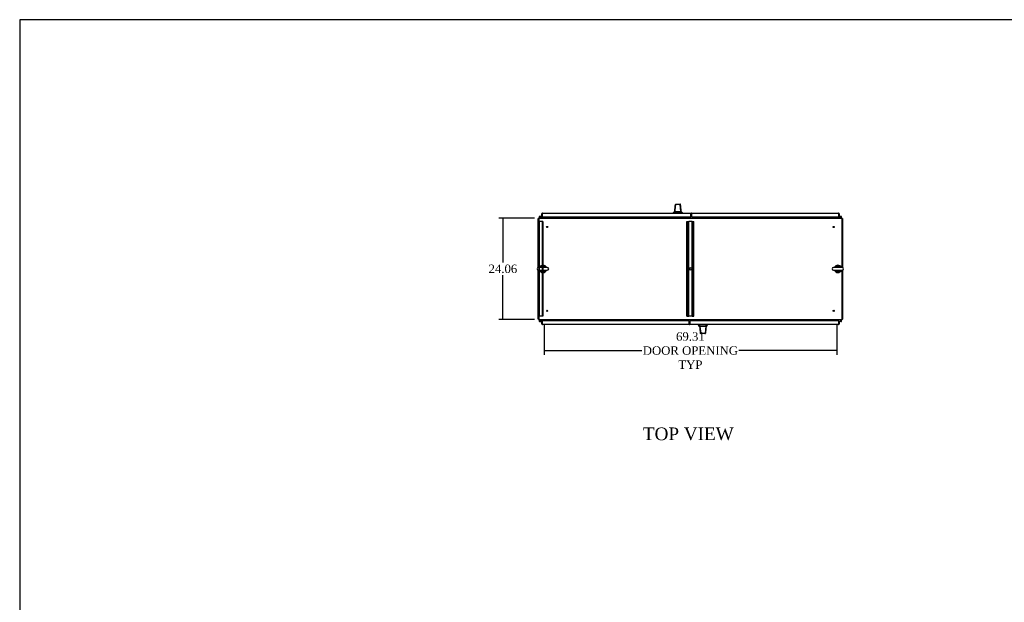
# Model space of a CAD drawing. Header units: inches. Extents: x 68 to 604, y 20 to 380.
# Tile 6 of 16: x 68 to 302, y 242 to 380. Entities that reach past the tile are written whole.
import ezdxf
from ezdxf.enums import TextEntityAlignment as Align
from ezdxf.lldxf.tags import DXFTag

# ---------------------------------------------------------------- set-up
doc = ezdxf.new("R2010")
doc.units = ezdxf.units.IN
doc.header["$MEASUREMENT"] = 0
for name, color, linetype in [('COM42890-3', 7, 'Continuous'), ('COM44037', 7, 'Continuous'), ('COM54578-60', 7, 'Continuous'), ('COM56746-4', 7, 'Continuous'), ('COM71118-3', 7, 'Continuous'), ('COM71119-1', 7, 'Continuous'), ('Default', 7, 'Continuous'), ('GSK11033', 7, 'Continuous'), ('HAN13066', 7, 'Continuous'), ('SCS00680', 7, 'Continuous'), ('STD21878', 7, 'Continuous'), ('WAF25362', 7, 'Continuous')]:
    doc.layers.add(name, color=color, linetype=linetype)
doc.styles.add('SEACAD_Times_New_Roman', font='times.ttf')
tags = doc.linetypes.add('HIDDEN2', pattern=[0.1875, 0.125, -0.0625]).pattern_tags.tags
tags[6:7] = [DXFTag(74, 4), DXFTag(75, 0), DXFTag(340, '0'), DXFTag(46, 0.0), DXFTag(50, 0.0), DXFTag(44, 0.0), DXFTag(45, 0.0)]
tags[4:5] = [DXFTag(74, 4), DXFTag(75, 0), DXFTag(340, '0'), DXFTag(46, 0.0), DXFTag(50, 0.0), DXFTag(44, 0.0), DXFTag(45, 0.0)]
doc.dimstyles.new('HAMMOND_(STH_-_540x360)', dxfattribs={"dimtxt": 2, "dimasz": 2.5, "dimexe": 1, "dimexo": 1, "dimgap": 0.5, "dimtad": 0, "dimtih": 1, "dimtoh": 1, "dimzin": 0, "dimdsep": 46, "dimtxsty": 'SEACAD_Times_New_Roman', "dimblk1": '_SE_FILLED', "dimblk2": '_SE_FILLED', "dimsah": 1, "dimcen": 1, "dimadec": 0, "dimazin": 0, "dimtfac": 0.8, "dimtofl": 0, "dimtmove": 0, "dimatfit": 3, "dimfxl": 0, "dimtolj": 1, "dimtzin": 0, "dimarcsym": 0})

# ---------------------------------------------------------------- blocks, each defined once
blk = doc.blocks.new('SE2')
at = {"layer": 'COM42890-3', "color": 7, "linetype": 'HIDDEN2'}
for p, q in [((125.13, 310.24), (124.99, 310.24)), ((124.99, 310.24), (124.99, 287.86)), ((125.08, 310.24), (125.08, 287.86)), ((125.85, 310.24), (125.13, 310.24)), ((125.77, 310.24), (125.77, 287.86)), ((125.99, 310.24), (125.85, 310.24)), ((125.89, 310.24), (125.89, 287.86)), ((125.99, 310.24), (125.99, 287.86)), ((160.11, 287.86), (160.11, 310.24)), ((160.11, 310.24), (160.25, 310.24)), ((160.21, 287.86), (160.21, 310.24)), ((160.25, 310.24), (160.39, 310.24)), ((160.39, 310.24), (160.53, 310.24)), ((160.43, 287.86), (160.43, 310.24)), ((161.32, 310.24), (160.53, 310.24)), ((160.53, 287.86), (160.53, 310.24)), ((161.32, 287.86), (161.32, 310.24)), ((161.32, 310.24), (161.46, 310.24)), ((161.42, 287.86), (161.42, 310.24)), ((161.46, 310.24), (161.6, 310.24)), ((161.6, 310.24), (161.74, 310.24)), ((161.64, 287.86), (161.64, 310.24)), ((161.74, 287.86), (161.74, 310.24)), ((125.08, 299.3), (124.99, 299.3)), ((124.99, 298.8), (125.08, 298.8)), ((125.13, 287.86), (124.99, 287.86)), ((125.85, 287.86), (125.13, 287.86)), ((125.99, 287.86), (125.85, 287.86)), ((160.11, 287.86), (160.25, 287.86)), ((160.25, 287.86), (160.39, 287.86)), ((160.39, 287.86), (160.53, 287.86)), ((161.32, 287.86), (160.53, 287.86)), ((161.32, 287.86), (161.46, 287.86)), ((161.46, 287.86), (161.6, 287.86)), ((161.6, 287.86), (161.74, 287.86))]:
    blk.add_line(p, q, dxfattribs=at)
for start, end in [(0, 270), (0, 90), (270, 0)]:
    blk.add_arc((160.92, 299.05), 0.25, start, end, dxfattribs=at)
at = {"layer": 'COM44037', "color": 7, "linetype": 'Continuous'}
for p, q in [((161.19, 312.24), (196, 312.24)), ((161.19, 312.1), (161.19, 312.24)), ((161.19, 312.1), (161.19, 311.37)), ((161.19, 311.37), (196.05, 311.37)), ((196, 312.24), (196, 312.24)), ((196, 312.24), (196, 312.24)), ((196, 312.24), (196, 312.24)), ((196.05, 312.1), (196.05, 312.21)), ((196.05, 312.16), (196.09, 312.21)), ((196.05, 312.1), (196.05, 312.16)), ((196.05, 311.37), (196.05, 312.1)), ((196.05, 312.1), (196.05, 312.1)), ((196.05, 311.9), (196.05, 311.5)), ((196.14, 311.5), (196.05, 311.5)), ((196.14, 312.1), (196.14, 311.5)), ((125.71, 286.61), (125.8, 286.61)), ((125.71, 286), (125.71, 286.61)), ((125.8, 285.94), (125.76, 285.89)), ((160.66, 286.74), (125.8, 286.74)), ((125.8, 286.74), (125.8, 286)), ((125.8, 286.21), (125.8, 286.61)), ((125.8, 286), (125.8, 286)), ((125.8, 286), (125.8, 285.89)), ((125.8, 286), (125.8, 285.94)), ((160.66, 285.86), (125.85, 285.86)), ((125.85, 285.86), (125.85, 285.86)), ((125.85, 285.86), (125.85, 285.86)), ((125.85, 285.86), (125.85, 285.86)), ((160.66, 286), (160.66, 286.74)), ((160.66, 286), (160.66, 285.86))]:
    blk.add_line(p, q, dxfattribs=at)
for centre, start, end in [((161.19, 312.1), 90, 160.2274), ((196, 312.1), 89.9238, 90), ((196, 312.1), 52.4964, 89.8439), ((196, 312.1), 0, 52.4964), ((125.85, 286), 180, 232.4964), ((125.85, 286), 232.4964, 269.8439), ((125.85, 286), 269.9238, 270), ((160.66, 286), 270, 340.2274)]:
    blk.add_arc(centre, 0.143, start, end, dxfattribs=at)
for points in [[(196.05, 312.21), (196.04, 312.22), (196.03, 312.23), (196.02, 312.24), (196.01, 312.24), (196.01, 312.24), (196, 312.24), (196, 312.24)], [(125.8, 285.89), (125.81, 285.88), (125.82, 285.87), (125.83, 285.87), (125.83, 285.86), (125.84, 285.86), (125.84, 285.86), (125.85, 285.86)]]:
    blk.add_open_spline(points, degree=3, knots=[0, 0, 0, 0, 0.5, 0.5, 0.75, 0.75, 1, 1, 1, 1], dxfattribs=at)
at = {"layer": 'COM54578-60', "color": 7, "linetype": 'Continuous'}
for p, q in [((125.35, 311.08), (125.14, 311.29)), ((125.18, 311.34), (125.38, 311.14)), ((125.29, 311.5), (125.22, 311.5)), ((125.34, 311.38), (125.28, 311.38)), ((125.29, 311.5), (125.8, 311.5)), ((125.32, 311.44), (125.34, 311.44)), ((125.8, 311.44), (125.34, 311.44)), ((125.38, 311.14), (126.07, 311.14)), ((125.8, 311.5), (125.8, 311.5)), ((126.07, 311.14), (126.07, 311.08)), ((195.77, 311.14), (195.77, 311.08)), ((196.47, 311.14), (195.77, 311.14)), ((196.05, 311.5), (196.05, 311.5)), ((196.63, 311.5), (196.05, 311.5)), ((196.05, 311.44), (196.59, 311.44)), ((196.58, 311.25), (196.47, 311.14)), ((196.49, 311.08), (196.66, 311.25)), ((196.56, 311.39), (196.51, 311.39)), ((196.56, 311.39), (196.56, 311.37)), ((196.59, 311.27), (196.58, 311.25)), ((196.64, 311.44), (196.61, 311.44)), ((196.61, 311.32), (196.64, 311.32)), ((196.66, 311.25), (196.71, 311.29)), ((196.69, 311.37), (196.69, 311.39)), ((125.35, 287.02), (125.19, 286.85)), ((125.27, 286.85), (125.38, 286.96)), ((125.38, 286.96), (126.07, 286.96)), ((126.07, 286.96), (126.07, 287.02)), ((195.78, 286.96), (195.78, 287.02)), ((196.47, 286.96), (195.78, 286.96)), ((196.66, 286.77), (196.47, 286.96)), ((196.49, 287.02), (196.71, 286.81)), ((125.19, 286.85), (125.14, 286.81)), ((125.16, 286.74), (125.16, 286.71)), ((125.23, 286.79), (125.21, 286.79)), ((125.21, 286.66), (125.23, 286.66)), ((125.22, 286.61), (125.8, 286.61)), ((125.25, 286.84), (125.27, 286.85)), ((125.8, 286.67), (125.26, 286.67)), ((125.28, 286.71), (125.28, 286.74)), ((125.28, 286.72), (125.34, 286.71)), ((125.8, 286.61), (125.8, 286.61)), ((196.05, 286.67), (196.5, 286.67)), ((196.56, 286.61), (196.05, 286.61)), ((196.05, 286.61), (196.05, 286.61)), ((196.52, 286.67), (196.5, 286.67)), ((196.51, 286.72), (196.57, 286.72)), ((196.56, 286.61), (196.63, 286.61))]:
    blk.add_line(p, q, dxfattribs=at)
for centre in [(125.22, 311.38), (196.63, 286.72)]:
    blk.add_circle(centre, 0.05, dxfattribs=at)
for centre, radius, start, end in [((125.22, 311.38), 0.117, 0, 227.608), ((125.22, 311.38), 0.055, 0, 228.8041), ((125.22, 311.38), 0.055, 228.8041, 0), ((125.22, 311.38), 0.117, 287.0274, 0), ((125.22, 311.38), 0.135, 24.0421, 60.0736), ((196.63, 311.38), 0.117, 174.7841, 90), ((196.63, 311.38), 0.117, 151.9602, 174.7841), ((196.61, 311.39), 0.05, 90, 180), ((196.61, 311.37), 0.05, 180, 270), ((196.63, 311.38), 0.135, 248.9858, 284.9706), ((196.64, 311.39), 0.05, 0, 90), ((196.64, 311.37), 0.05, 270, 0), ((125.22, 286.72), 0.117, 354.7841, 270), ((125.21, 286.74), 0.05, 90, 180), ((125.21, 286.71), 0.05, 180, 270), ((125.22, 286.72), 0.135, 68.9858, 104.9706), ((125.23, 286.74), 0.05, 0, 90), ((125.23, 286.71), 0.05, 270, 0), ((125.22, 286.72), 0.117, 331.9602, 354.7841), ((196.63, 286.72), 0.135, 204.0421, 240.0736), ((196.63, 286.72), 0.117, 107.0274, 180), ((196.63, 286.72), 0.117, 180, 47.608), ((196.63, 286.72), 0.055, 48.8041, 180), ((196.63, 286.72), 0.055, 180, 48.8041)]:
    blk.add_arc(centre, radius, start, end, dxfattribs=at)
at = {"layer": 'COM56746-4', "color": 7, "linetype": 'Continuous'}
for p, q in [((125.71, 311.5), (125.71, 312.1)), ((125.71, 311.5), (125.8, 311.5)), ((125.8, 312.16), (125.76, 312.21)), ((125.8, 312.1), (125.8, 312.21)), ((125.8, 312.16), (125.8, 312.1)), ((125.8, 312.1), (125.8, 312.1)), ((125.8, 312.1), (125.8, 311.37)), ((125.8, 311.5), (125.8, 311.9)), ((125.8, 311.37), (161.03, 311.37)), ((125.85, 312.24), (161.03, 312.24)), ((125.85, 312.24), (125.85, 312.24)), ((125.85, 312.24), (125.85, 312.24)), ((161.03, 312.24), (161.03, 312.1)), ((161.03, 311.37), (161.03, 312.1)), ((160.82, 286.74), (160.82, 286)), ((196.05, 286.74), (160.82, 286.74)), ((160.82, 285.86), (160.82, 286)), ((196, 285.86), (160.82, 285.86)), ((196, 285.86), (196, 285.86)), ((196, 285.86), (196, 285.86)), ((196.05, 286), (196.05, 286.74)), ((196.14, 286.61), (196.05, 286.61)), ((196.05, 286.61), (196.05, 286.21)), ((196.05, 286), (196.05, 286)), ((196.05, 285.94), (196.05, 286)), ((196.05, 286), (196.05, 285.89)), ((196.05, 285.94), (196.09, 285.89)), ((196.14, 286.61), (196.14, 286))]:
    blk.add_line(p, q, dxfattribs=at)
for centre, start, end in [((125.85, 312.1), 127.5036, 180), ((125.85, 312.1), 90.1561, 127.5036), ((125.85, 312.1), 90, 90.0762), ((196, 286), 270.1561, 307.5036), ((196, 286), 270, 270.0762), ((196, 286), 307.5036, 0)]:
    blk.add_arc(centre, 0.143, start, end, dxfattribs=at)
for points in [[(125.8, 312.21), (125.81, 312.22), (125.82, 312.23), (125.83, 312.24), (125.83, 312.24), (125.84, 312.24), (125.84, 312.24), (125.85, 312.24)], [(196.05, 285.89), (196.04, 285.88), (196.03, 285.87), (196.02, 285.87), (196.02, 285.86), (196.01, 285.86), (196, 285.86), (196, 285.86)]]:
    blk.add_open_spline(points, degree=3, knots=[0, 0, 0, 0, 0.5, 0.5, 0.75, 0.75, 1, 1, 1, 1], dxfattribs=at)
at = {"layer": 'COM71118-3', "color": 7, "linetype": 'Continuous'}
for p, q in [((124.99, 311.08), (196.86, 311.08)), ((124.99, 311.08), (124.99, 310.89)), ((124.99, 310.89), (124.99, 299.38)), ((126.27, 311.18), (126.27, 311.37)), ((126.27, 311.18), (126.27, 311.08)), ((195.58, 311.37), (195.58, 311.18)), ((195.58, 311.08), (195.58, 311.18)), ((196.86, 310.89), (196.86, 311.08)), ((196.86, 299.38), (196.86, 310.89)), ((124.99, 298.72), (124.99, 287.21)), ((196.86, 287.21), (196.86, 298.72)), ((124.99, 287.21), (124.99, 287.02)), ((196.86, 287.02), (124.99, 287.02)), ((126.27, 287.02), (126.27, 286.93)), ((126.27, 286.74), (126.27, 286.93)), ((195.58, 286.93), (195.58, 287.02)), ((195.58, 286.93), (195.58, 286.74)), ((196.86, 287.02), (196.86, 287.21))]:
    blk.add_line(p, q, dxfattribs=at)
at = {"layer": 'COM71119-1', "color": 7, "linetype": 'Continuous'}
for p, q in [((124.89, 299.38), (124.89, 310.99)), ((124.99, 310.99), (124.89, 310.99)), ((126.17, 311.37), (126.17, 311.18)), ((195.67, 311.18), (195.67, 311.37)), ((196.86, 310.99), (196.95, 310.99)), ((196.95, 310.99), (196.95, 299.38)), ((124.89, 287.12), (124.89, 298.73)), ((196.95, 298.73), (196.95, 287.12)), ((124.99, 287.12), (124.89, 287.12)), ((126.17, 286.93), (126.17, 286.74)), ((195.67, 286.74), (195.67, 286.93)), ((196.86, 287.12), (196.95, 287.12))]:
    blk.add_line(p, q, dxfattribs=at)
for centre, radius, start, end in [((125.08, 310.89), 0.19, 120, 150), ((126.08, 311.18), 0.095, 270, 0), ((126.08, 311.18), 0.19, 330, 0), ((195.77, 311.18), 0.19, 180, 210), ((195.77, 311.18), 0.095, 180, 270), ((196.76, 310.89), 0.19, 30, 60), ((125.08, 287.21), 0.19, 210, 240), ((126.08, 286.93), 0.095, 0, 90), ((126.08, 286.93), 0.19, 0, 30), ((195.77, 286.93), 0.19, 150, 180), ((195.77, 286.93), 0.095, 90, 180), ((196.76, 287.21), 0.19, 300, 330)]:
    blk.add_arc(centre, radius, start, end, dxfattribs=at)
at = {"layer": 'GSK11033', "color": 7, "linetype": 'Continuous'}
for p, q in [((125.8, 312.15), (125.8, 312.15)), ((125.8, 312.15), (125.8, 311.9)), ((125.8, 311.9), (125.8, 311.9)), ((161.19, 312.15), (161.03, 312.15)), ((161.19, 312.15), (161.03, 312.15)), ((161.03, 312.09), (161.05, 312.09)), ((161.05, 311.84), (161.03, 311.84)), ((161.05, 312.09), (161.05, 311.84)), ((161.19, 311.9), (161.05, 311.9)), ((161.19, 311.9), (161.05, 311.9)), ((196.05, 312.15), (196.05, 311.9)), ((196.05, 312.15), (196.05, 312.15)), ((196.05, 311.9), (196.05, 311.9)), ((125.8, 286.21), (125.8, 286.21)), ((125.8, 286.21), (125.8, 285.96)), ((125.8, 285.96), (125.8, 285.96)), ((160.82, 286.21), (160.66, 286.21)), ((160.82, 286.21), (160.66, 286.21)), ((160.82, 285.96), (160.66, 285.96)), ((160.82, 285.96), (160.66, 285.96)), ((160.8, 286.01), (160.8, 286.26)), ((160.8, 286.26), (160.82, 286.26)), ((160.82, 286.01), (160.8, 286.01)), ((196.05, 286.21), (196.05, 285.96)), ((196.05, 286.21), (196.05, 286.21)), ((196.05, 285.96), (196.05, 285.96))]:
    blk.add_line(p, q, dxfattribs=at)
at = {"layer": 'HAN13066', "color": 7, "linetype": 'Continuous'}
for p, q in [((157.21, 312.68), (157.18, 312.68)), ((157.21, 312.68), (157.22, 312.68)), ((157.22, 312.68), (157.23, 312.68)), ((157.23, 312.68), (157.26, 312.68)), ((157.26, 312.68), (157.43, 314.31)), ((157.26, 312.68), (158.54, 312.68)), ((157.37, 314.31), (157.36, 314.3)), ((157.42, 314.36), (157.48, 314.36)), ((157.48, 314.36), (158.42, 314.36)), ((158.42, 314.36), (158.52, 314.36)), ((158.68, 312.68), (158.46, 314.32)), ((158.54, 312.68), (158.63, 312.68)), ((158.58, 314.3), (158.58, 314.31)), ((158.63, 312.68), (158.68, 312.68)), ((158.68, 312.68), (158.75, 312.68)), ((158.96, 312.32), (158.68, 312.68)), ((158.76, 312.68), (158.75, 312.68)), ((156.88, 312.33), (156.88, 312.24)), ((156.99, 312.32), (156.88, 312.32)), ((156.99, 312.32), (157.07, 312.32)), ((157.07, 312.32), (157.25, 312.32)), ((157.25, 312.32), (158.87, 312.32)), ((158.87, 312.32), (158.95, 312.32)), ((159.06, 312.32), (159, 312.32)), ((159.06, 312.24), (159.06, 312.33)), ((162.79, 285.86), (162.79, 285.78)), ((162.79, 285.78), (162.85, 285.78)), ((162.89, 285.78), (163.17, 285.43)), ((162.98, 285.78), (162.9, 285.78)), ((164.6, 285.78), (162.98, 285.78)), ((163.09, 285.43), (163.1, 285.43)), ((163.17, 285.43), (163.1, 285.43)), ((163.22, 285.43), (163.17, 285.43)), ((163.17, 285.43), (163.39, 283.79)), ((163.31, 285.43), (163.22, 285.43)), ((164.58, 285.43), (163.31, 285.43)), ((164.58, 285.43), (164.42, 283.79)), ((164.61, 285.43), (164.58, 285.43)), ((164.78, 285.78), (164.6, 285.78)), ((164.63, 285.43), (164.61, 285.43)), ((164.64, 285.43), (164.63, 285.43)), ((164.64, 285.43), (164.67, 285.43)), ((164.85, 285.78), (164.78, 285.78)), ((164.85, 285.78), (164.97, 285.78)), ((164.97, 285.78), (164.97, 285.86)), ((163.27, 283.8), (163.27, 283.8)), ((163.43, 283.75), (163.33, 283.75)), ((164.37, 283.75), (163.43, 283.75)), ((164.42, 283.75), (164.37, 283.75)), ((164.48, 283.8), (164.48, 283.8))]:
    blk.add_line(p, q, dxfattribs=at)
for centre, radius, start, end in [((144.76, 322.87), 16.06, 318.9673, 320.6254), ((219.22, 306.63), 62.32, 173.4784, 174.4341), ((157.42, 314.3), 0.06, 89.9911, 174.4242), ((157.48, 314.3), 0.0554, 92.131, 168.8293), ((158.52, 314.3), 0.06, 5.9929, 90.0075), ((162.85, 315.96), 5.25, 218.6173, 223.7666), ((159, 282.15), 5.25, 38.6173, 43.7666), ((102.62, 291.47), 62.32, 353.4784, 354.4341), ((177.08, 275.24), 16.06, 138.9673, 140.6254), ((163.33, 283.81), 0.06, 185.9929, 270.0075), ((164.37, 283.8), 0.0554, 272.131, 348.8293), ((164.42, 283.81), 0.06, 269.9911, 354.4242)]:
    blk.add_arc(centre, radius, start, end, dxfattribs=at)
for points in [[(157.21, 312.68), (157.26, 313.22), (157.31, 313.76), (157.36, 314.3)], [(157.25, 312.32), (157.26, 312.44), (157.26, 312.56), (157.26, 312.68)], [(158.75, 312.68), (158.69, 313.22), (158.63, 313.76), (158.58, 314.3)], [(163.1, 285.43), (163.16, 284.88), (163.21, 284.34), (163.27, 283.8)], [(164.64, 285.43), (164.59, 284.88), (164.53, 284.34), (164.48, 283.8)], [(164.6, 285.78), (164.59, 285.66), (164.59, 285.54), (164.58, 285.43)]]:
    blk.add_open_spline(points, degree=3, dxfattribs=at)
for points in [[(158.46, 314.32), (158.46, 314.33), (158.45, 314.34), (158.44, 314.36), (158.43, 314.36), (158.42, 314.36)], [(163.39, 283.79), (163.39, 283.78), (163.39, 283.76), (163.41, 283.75), (163.42, 283.75), (163.43, 283.75)]]:
    blk.add_open_spline(points, degree=3, knots=[0, 0, 0, 0, 0.5, 0.5, 1, 1, 1, 1], dxfattribs=at)
at = {"layer": 'SCS00680', "color": 7, "linetype": 'Continuous'}
for p, q in [((127.02, 299.38), (124.95, 299.38)), ((124.95, 298.72), (127.02, 298.72)), ((196.89, 299.38), (194.82, 299.38)), ((194.82, 298.72), (196.89, 298.72))]:
    blk.add_line(p, q, dxfattribs=at)
for centre, radius, start, end in [((124.95, 299.05), 0.331, 90, 270), ((125.99, 299.05), 0.625, 32.0055, 147.9945), ((125.99, 299.05), 0.625, 212.0055, 327.9945), ((127.02, 299.05), 0.331, 270, 90), ((194.82, 299.05), 0.331, 90, 270), ((195.86, 299.05), 0.625, 32.0055, 147.9945), ((195.86, 299.05), 0.625, 212.0055, 327.9945), ((196.89, 299.05), 0.331, 270, 90)]:
    blk.add_arc(centre, radius, start, end, dxfattribs=at)
at = {"layer": 'STD21878', "color": 7, "linetype": 'HIDDEN2'}
for centre, radius in [((126.99, 308.99), 0.141), ((126.99, 308.99), 0.125), ((194.86, 308.99), 0.141), ((194.86, 308.99), 0.125), ((126.99, 289.12), 0.141), ((126.99, 289.12), 0.125), ((194.86, 289.12), 0.141), ((194.86, 289.12), 0.125)]:
    blk.add_circle(centre, radius, dxfattribs=at)
at = {"layer": 'WAF25362', "color": 7, "linetype": 'Continuous'}
for centre, start, end in [((125.99, 299.05), 22.2452, 157.7548), ((125.99, 299.05), 202.2452, 337.7548), ((195.86, 299.05), 22.2452, 157.7548), ((195.86, 299.05), 202.2452, 337.7548)]:
    blk.add_arc(centre, 0.875, start, end, dxfattribs=at)
blk = doc.blocks.new('_SE_FILLED')
at = {"color": 0}
blk.add_line((0, 0), (-1, 0), dxfattribs=at)
blk.add_solid([(0, 0), (-1, -0.1665), (-1, 0.1665), (0, 0)], dxfattribs=at)
blk = doc.blocks.new('*D69')
at = {"layer": 'Default', "color": 0, "linetype": 'Continuous', "lineweight": -2}
for p, q in [((192.67, 307.81), (192.67, 300.59)), ((261.98, 307.81), (261.98, 300.59)), ((195.17, 301.59), (215.84, 301.59)), ((259.48, 301.59), (238.81, 301.59))]:
    blk.add_line(p, q, dxfattribs=at)
at = {"layer": 'Defpoints', "color": 0, "linetype": 'Continuous'}
for p in [(192.67, 308.81), (261.98, 308.81), (261.98, 301.59)]:
    blk.add_point(p, dxfattribs=at)
at = {"layer": 'Default', "color": 0, "linetype": 'Continuous', "lineweight": -2, "xscale": 2.5, "yscale": 2.5, "zscale": 2.5, "rotation": 180}
blk.add_blockref('_SE_FILLED', (192.67, 301.59), dxfattribs=at)
at = {"layer": 'Default', "color": 0, "linetype": 'Continuous', "lineweight": -2, "xscale": 2.5, "yscale": 2.5, "zscale": 2.5}
blk.add_blockref('_SE_FILLED', (261.98, 301.59), dxfattribs=at)
at = {"layer": 'Default', "color": 0, "linetype": 'Continuous', "insert": (227.32, 301.59), "char_height": 2, "attachment_point": 5, "style": 'SEACAD_Times_New_Roman'}
blk.add_mtext('\\A1;\\A1;69.31\\PDOOR OPENING\\PTYP', dxfattribs=at)
blk = doc.blocks.new('*D70')
at = {"layer": 'Default', "color": 0, "linetype": 'Continuous', "lineweight": -2}
for p, q in [((190.39, 332.97), (181.9, 332.97)), ((182.9, 330.47), (182.9, 322.46)), ((182.9, 311.41), (182.9, 319.42)), ((190.39, 308.91), (181.9, 308.91))]:
    blk.add_line(p, q, dxfattribs=at)
at = {"layer": 'Defpoints', "color": 0, "linetype": 'Continuous'}
for p in [(191.39, 332.97), (182.9, 308.91), (191.39, 308.91)]:
    blk.add_point(p, dxfattribs=at)
at = {"layer": 'Default', "color": 0, "linetype": 'Continuous', "lineweight": -2, "xscale": 2.5, "yscale": 2.5, "zscale": 2.5}
for p, rotation in [((182.9, 332.97), 90), ((182.9, 308.91), 270)]:
    blk.add_blockref('_SE_FILLED', p, dxfattribs=dict(at, rotation=rotation))
at = {"layer": 'Default', "color": 0, "linetype": 'Continuous', "insert": (182.9, 320.94), "char_height": 2, "attachment_point": 5, "style": 'SEACAD_Times_New_Roman'}
blk.add_mtext('\\A1;\\A1;24.06', dxfattribs=at)
blk = doc.blocks.new('BORDER')
at = {"layer": 'Default', "color": 7, "linetype": 'Continuous'}
for p, q in [((0, 27.86), (-41.86, 27.86)), ((-41.86, 27.86), (-41.86, 0))]:
    blk.add_line(p, q, dxfattribs=at)

msp = doc.modelspace()

# ---------------------------------------------------------------- block references
at = {"layer": 'Default', "color": 7, "xscale": 12.8, "yscale": 12.8, "zscale": 12.8}
msp.add_blockref('BORDER', (604.235, 23.363), dxfattribs=at)
at = {"layer": 'Default'}
msp.add_blockref('SE2', (66.401, 21.887), dxfattribs=at)

# ---------------------------------------------------------------- texts
at = {"layer": 'Default', "color": 7, "linetype": 'Continuous', "style": 'SEACAD_Times_New_Roman'}
msp.add_text('TOP VIEW', height=3, dxfattribs=at).set_placement((216.065, 283.367), align=Align.TOP_LEFT)

# ---------------------------------------------------------------- dimensions: what is measured, and where the dimension line sits
at = {"layer": 'Default', "color": 7, "linetype": 'Continuous'}
for base, p1, p2, angle, text, picture, middle in [((182.901, 308.909), (191.39, 332.969), (191.39, 308.909), 270, '\\A1;<>', '*D70', (182.901, 320.939)), ((261.98, 301.589), (192.67, 308.814), (261.98, 308.814), 0, '\\A1;<>\\PDOOR OPENING\\XTYP', '*D69', (227.325, 301.589))]:
    dim = msp.add_linear_dim(base=base, p1=p1, p2=p2, angle=angle, text=text, dimstyle='HAMMOND_(STH_-_540x360)', dxfattribs=at)
    dim.commit()
    dim.dimension.update_dxf_attribs({"geometry": picture, "text_midpoint": middle, "dimtype": 161})

doc.saveas('drawing.dxf')
